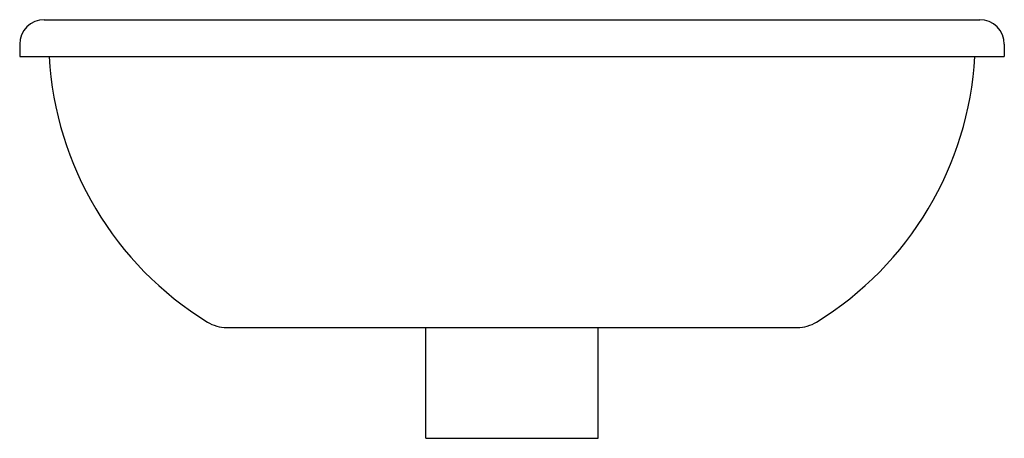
# Model space of a CAD drawing. Header units: millimetres. Extents: x -0.4 to 0.4, y -0.31 to 0.03.
import ezdxf

# ---------------------------------------------------------------- set-up
doc = ezdxf.new("R2010")
doc.units = ezdxf.units.MM
doc.layers.add('BLOCKS', color=3, linetype='Continuous')

msp = doc.modelspace()

# ---------------------------------------------------------------- linework, layer by layer
at = {"layer": 'BLOCKS'}
for p, q in [((-0.38, 0.03), (-0.37488, 0.03)), ((-0.37488, 0.03), (0.37488, 0.03)), ((0.37488, 0.03), (0.38, 0.03)), ((-0.4, 0.01), (-0.4, 0)), ((0.4, 0.01), (0.4, 0)), ((-0.4, 0), (0.4, 0)), ((-0.23179, -0.22), (0.23179, -0.22)), ((-0.07, -0.31), (-0.07, -0.22)), ((0.07, -0.31), (0.07, -0.22)), ((-0.07, -0.31), (0.07, -0.31))]:
    msp.add_line(p, q, dxfattribs=at)
for centre, radius, start, end in [((-0.38, 0.01), 0.02, 90, 180), ((0.38, 0.01), 0.02, 0, 90), ((-0.10579, 0.015), 0.27062, 183.17741, 238.42538), ((0.10579, 0.015), 0.27062, 301.57462, 356.82259), ((-0.23179, -0.19), 0.03, 238.42538, 270), ((0.23179, -0.19), 0.03, 270, 301.57462)]:
    msp.add_arc(centre, radius, start, end, dxfattribs=at)

doc.saveas('drawing.dxf')
